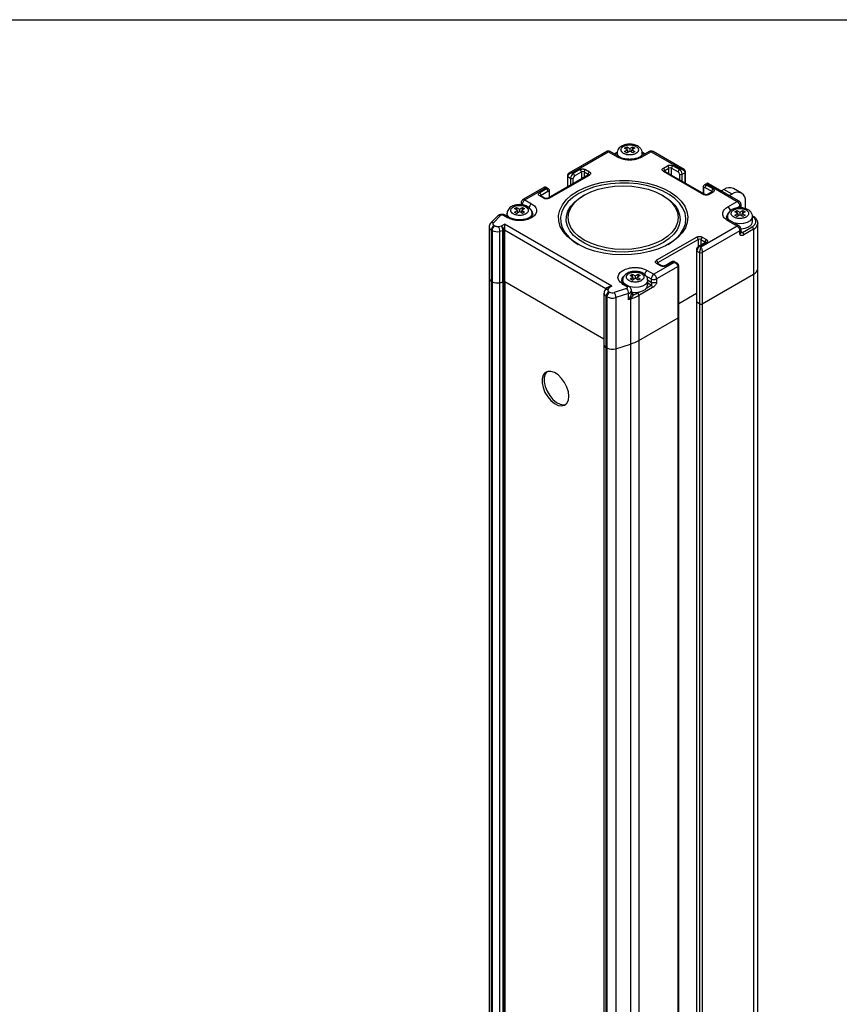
# Model space of a CAD drawing. Header units: millimetres. Extents: x 0 to 1118, y 0 to 864.
# Tile 10 of 11: x 830 to 974, y 691 to 864. Entities that reach past the tile are written whole.
import ezdxf

# ---------------------------------------------------------------- set-up
doc = ezdxf.new("R2010")
doc.units = ezdxf.units.MM

msp = doc.modelspace()

# ---------------------------------------------------------------- linework, layer by layer
at = {"color": 7, "linetype": 'Continuous'}
msp.add_line((0, 863.6), (1117.6, 863.6), dxfattribs=at)
for p, q in [((936.2, 841.06), (936.57, 841.28)), ((936.57, 841.28), (937.09, 840.98)), ((936.57, 841.28), (936.57, 840.84)), ((937.09, 840.98), (937.61, 841.28)), ((937.61, 841.28), (937.99, 841.06)), ((937.61, 840.84), (937.61, 841.28)), ((932.99, 840.47), (926.39, 836.66)), ((926.96, 836.76), (933.32, 840.44)), ((934.97, 839.48), (933.32, 840.44)), ((935.3, 839.52), (933.65, 840.47)), ((934.93, 840.39), (934.36, 840.06)), ((934.91, 840.27), (934.46, 840)), ((934.89, 840.22), (934.89, 839.75)), ((936.72, 840.76), (936.2, 841.06)), ((936.2, 840.46), (936.72, 840.76)), ((936.57, 840.24), (936.2, 840.46)), ((936.57, 840.24), (937.09, 840.54)), ((936.72, 840.76), (936.72, 840.33)), ((937.09, 840.98), (937.09, 840.54)), ((937.61, 840.24), (937.09, 840.54)), ((937.99, 841.06), (937.47, 840.76)), ((937.47, 840.76), (937.99, 840.46)), ((937.47, 840.33), (937.47, 840.76)), ((937.99, 840.46), (937.61, 840.24)), ((938.18, 840.14), (938.15, 840.12)), ((940.53, 840.47), (938.88, 839.52)), ((940.86, 840.44), (939.21, 839.48)), ((939.82, 840.06), (939.27, 840.38)), ((939.73, 840), (939.28, 840.26)), ((939.29, 839.75), (939.29, 840.22)), ((940.86, 840.44), (946.05, 837.44)), ((946.62, 837.34), (941.2, 840.47)), ((942.99, 837.58), (943.69, 837.99)), ((945.81, 837.31), (944.64, 837.99)), ((929.86, 836.37), (922.78, 832.29)), ((922.95, 832.27), (930.02, 836.35)), ((926.15, 836.22), (926.15, 834.23)), ((926.25, 836.08), (926.72, 835.81)), ((926.25, 834.29), (926.25, 836.08)), ((927.19, 836.63), (926.96, 836.76)), ((928.37, 837.31), (927.19, 836.63)), ((927.43, 836.22), (928.61, 836.9)), ((928.61, 836.9), (928.61, 835.65)), ((929.08, 836.9), (929.79, 836.49)), ((929.08, 836.9), (929.08, 835.92)), ((929.31, 837.31), (930.02, 836.9)), ((929.79, 836.33), (929.79, 836.49)), ((942.99, 837.03), (950.06, 832.95)), ((950.22, 832.97), (943.15, 837.05)), ((943.22, 837.17), (943.93, 837.58)), ((943.22, 837.17), (943.22, 837.01)), ((943.93, 836.6), (943.93, 837.58)), ((944.4, 837.58), (945.58, 836.9)), ((944.4, 836.33), (944.4, 837.58)), ((946.05, 837.44), (945.81, 837.31)), ((945.81, 836.49), (945.81, 835.51)), ((946.29, 836.49), (946.76, 836.76)), ((946.29, 835.24), (946.29, 836.49)), ((946.76, 836.76), (946.76, 834.97)), ((946.85, 834.91), (946.85, 836.9)), ((926.72, 835.81), (926.72, 834.56)), ((927.19, 834.83), (927.19, 835.81)), ((950.67, 834.89), (950.19, 834.62)), ((950.53, 834.58), (950.76, 834.72)), ((951.71, 833.9), (950.53, 834.58)), ((950.76, 834.72), (955.95, 831.73)), ((956.28, 831.76), (950.86, 834.89)), ((922.15, 834.21), (918.37, 832.03)), ((918.71, 832), (922.24, 834.04)), ((922.48, 833.9), (921.3, 833.22)), ((922.01, 832.27), (921.3, 832.68)), ((922.17, 832.29), (921.47, 832.7)), ((921.54, 832.82), (922.71, 833.5)), ((921.54, 832.66), (921.54, 832.82)), ((922.24, 834.04), (922.48, 833.9)), ((922.81, 833.94), (922.34, 834.21)), ((922.95, 833.36), (922.95, 832.38)), ((923.05, 832.44), (923.05, 833.5)), ((929.1, 832.83), (928.87, 832.69)), ((943.01, 832.69), (942.77, 832.83)), ((949.96, 834.18), (949.96, 833.12)), ((950.06, 833.06), (950.06, 834.04)), ((950.29, 834.18), (951.47, 833.5)), ((951.54, 833.38), (950.83, 832.97)), ((951.71, 833.36), (951, 832.95)), ((951.47, 833.5), (951.47, 833.34)), ((953.62, 833.83), (953.16, 833.56)), ((955.03, 833.01), (953.62, 833.83)), ((955.03, 833.01), (954.57, 832.75)), ((956.7, 833.18), (955.28, 833.99)), ((918.04, 831.45), (918.04, 831.13)), ((918.71, 832), (919.89, 831.32)), ((954.3, 830.77), (955.95, 831.73)), ((955.78, 830.54), (956.42, 830.91)), ((956.42, 830.91), (956.42, 830.61)), ((956.62, 830.64), (956.62, 831.18)), ((957.39, 830.46), (957.39, 831.65)), ((913.92, 829.16), (912.7, 827.88)), ((913.18, 827.97), (914.4, 829.24)), ((915.64, 828.87), (914.93, 829.28)), ((915.98, 828.9), (915.26, 829.31)), ((915.56, 829.21), (915.51, 829.17)), ((915.56, 829.6), (915.56, 829.14)), ((916.87, 830.45), (917.25, 830.67)), ((917.39, 830.15), (916.87, 830.45)), ((916.87, 829.85), (917.39, 830.15)), ((917.25, 829.63), (916.87, 829.85)), ((917.25, 830.67), (917.76, 830.37)), ((917.25, 830.67), (917.25, 830.23)), ((917.25, 829.63), (917.76, 829.93)), ((917.39, 830.15), (917.39, 829.71)), ((917.76, 830.37), (918.28, 830.67)), ((917.76, 830.37), (917.76, 829.93)), ((918.28, 829.63), (917.76, 829.93)), ((918.66, 830.45), (918.14, 830.15)), ((918.14, 830.15), (918.66, 829.85)), ((918.14, 829.71), (918.14, 830.15)), ((918.28, 830.67), (918.66, 830.45)), ((918.28, 830.23), (918.28, 830.67)), ((918.66, 829.85), (918.28, 829.63)), ((918.85, 829.52), (918.82, 829.51)), ((919.96, 829.25), (919.96, 829.6)), ((919.96, 829.45), (920.04, 829.3)), ((955.52, 829.9), (955.9, 830.12)), ((956.04, 829.6), (955.52, 829.9)), ((955.52, 829.3), (956.04, 829.6)), ((955.9, 829.09), (955.52, 829.3)), ((955.9, 830.12), (956.42, 829.82)), ((955.9, 830.12), (955.9, 829.69)), ((955.9, 829.09), (956.42, 829.39)), ((956.04, 829.6), (956.04, 829.17)), ((956.42, 829.82), (956.94, 830.12)), ((956.42, 829.82), (956.42, 829.39)), ((956.94, 829.09), (956.42, 829.39)), ((956.62, 830.65), (956.62, 830.64)), ((957.32, 829.9), (956.8, 829.6)), ((956.8, 829.6), (957.32, 829.3)), ((956.8, 829.17), (956.8, 829.6)), ((956.94, 830.12), (957.32, 829.9)), ((956.94, 829.69), (956.94, 830.12)), ((957.32, 829.3), (956.94, 829.09)), ((958.71, 829.16), (958.6, 829.22)), ((913.29, 827.51), (913.41, 827.44)), ((914.09, 827.34), (914.58, 827.44)), ((914.58, 827.44), (915.1, 827.74)), ((933.96, 816.85), (915.1, 827.74)), ((915.1, 827.74), (915.1, 826.65)), ((955.95, 827.37), (949.58, 823.7)), ((954.14, 828.75), (954.22, 828.91)), ((954.22, 829.06), (954.22, 828.7)), ((955.95, 827.37), (954.3, 828.33)), ((956.28, 827.41), (954.63, 828.36)), ((957.5, 828.98), (957.47, 828.96)), ((958.62, 828.19), (958.62, 829.06)), ((959.56, 820.02), (959.56, 827.92)), ((959.56, 827.92), (959.56, 827.87)), ((912.43, 827.23), (912.43, 818.25)), ((912.82, 826.69), (912.94, 826.62)), ((912.82, 817.71), (912.82, 826.69)), ((912.94, 826.62), (912.94, 817.64)), ((914.86, 826.54), (914.3, 826.43)), ((914.3, 817.45), (914.3, 826.43)), ((914.86, 817.56), (914.86, 826.54)), ((914.99, 826.59), (915.1, 826.65)), ((914.99, 826.59), (914.99, 817.61)), ((915.1, 826.65), (915.1, 817.67)), ((932.88, 816.39), (915.1, 826.65)), ((956.42, 826.56), (949.82, 822.75)), ((956.42, 826.01), (956.42, 826.56)), ((956.62, 826.28), (956.62, 826.83)), ((956.62, 826.44), (956.89, 826.28)), ((956.63, 826.32), (956.62, 826.33)), ((956.89, 826.28), (958.54, 827.24)), ((958.78, 826.83), (957.13, 825.88)), ((958.78, 826.83), (958.78, 818.94)), ((948.88, 825.47), (941.81, 821.39)), ((942.04, 820.98), (949.11, 825.06)), ((949.11, 825.06), (949.11, 823.8)), ((950.36, 824.53), (949.18, 823.85)), ((949.35, 823.84), (950.53, 824.52)), ((949.58, 825.06), (950.29, 824.65)), ((949.58, 825.06), (949.58, 824.08)), ((949.82, 825.47), (950.53, 825.06)), ((950.29, 824.49), (950.29, 824.65)), ((948.78, 823.15), (948.78, 814.17)), ((948.88, 823.02), (949.35, 822.75)), ((948.88, 814.04), (948.88, 823.02)), ((949.58, 823.7), (949.35, 823.84)), ((949.35, 822.75), (949.35, 813.76)), ((949.82, 822.75), (949.82, 813.76)), ((944.87, 820.98), (941.34, 818.94)), ((942.51, 820.43), (941.81, 820.84)), ((942.68, 820.45), (941.97, 820.86)), ((942.04, 820.82), (942.04, 820.98)), ((944.47, 821.13), (943.29, 820.45)), ((943.46, 820.43), (944.64, 821.11)), ((944.64, 821.11), (944.87, 820.98)), ((945.44, 820.87), (944.97, 821.15)), ((937.14, 818.75), (937.52, 818.96)), ((937.66, 818.45), (937.14, 818.75)), ((937.52, 818.96), (938.04, 818.66)), ((937.52, 818.96), (937.52, 818.53)), ((938.04, 818.66), (938.55, 818.96)), ((938.93, 818.75), (938.41, 818.45)), ((938.55, 818.96), (938.93, 818.75)), ((938.55, 818.53), (938.55, 818.96)), ((939.69, 818.8), (940.86, 818.12)), ((940.16, 819.62), (941.34, 818.94)), ((945.58, 820.3), (941.81, 818.12)), ((945.58, 811.32), (945.58, 820.3)), ((945.68, 811.45), (945.68, 820.43)), ((949.82, 813.76), (958.78, 818.94)), ((958.78, 818.93), (958.78, 274.85)), ((959.56, 275.94), (959.56, 820)), ((912.43, 818.25), (912.43, 274.16)), ((912.82, 817.71), (912.94, 817.64)), ((912.94, 817.64), (912.82, 817.71)), ((912.82, 273.62), (912.82, 817.71)), ((912.94, 817.64), (912.94, 273.55)), ((914.3, 817.45), (914.86, 817.56)), ((914.86, 817.56), (914.3, 817.45)), ((914.3, 273.36), (914.3, 817.45)), ((914.86, 817.56), (914.86, 273.47)), ((914.99, 817.61), (915.1, 817.67)), ((914.99, 817.61), (915.1, 817.67)), ((914.99, 817.61), (914.99, 273.52)), ((915.1, 817.67), (932.57, 807.59)), ((915.2, 817.62), (915.2, 273.53)), ((932.57, 807.58), (915.2, 817.62)), ((915.2, 817.62), (915.2, 817.62)), ((935.84, 817.9), (935.84, 817.54)), ((936.63, 816.76), (935.91, 817.17)), ((936.96, 816.79), (936.25, 817.2)), ((937.14, 818.15), (937.66, 818.45)), ((937.52, 817.93), (937.14, 818.15)), ((937.52, 817.93), (938.04, 818.23)), ((937.66, 818.45), (937.66, 818.01)), ((938.04, 818.66), (938.04, 818.23)), ((938.55, 817.93), (938.04, 818.23)), ((938.41, 818.45), (938.93, 818.15)), ((938.41, 818.01), (938.41, 818.45)), ((938.93, 818.15), (938.55, 817.93)), ((939.12, 817.82), (939.09, 817.8)), ((940.1, 816.59), (940.86, 817.03)), ((940.22, 817.95), (940.86, 817.58)), ((940.24, 817.03), (940.24, 817.9)), ((940.86, 817.03), (940.24, 817.39)), ((940.86, 818.12), (940.86, 817.58)), ((941.81, 818.12), (941.81, 817.58)), ((932.57, 815.61), (932.57, 806.62)), ((932.88, 816.38), (932.69, 816.06)), ((933.29, 816.7), (933.04, 816.55)), ((933.43, 816.55), (933.27, 816.27)), ((933.96, 816.85), (933.43, 816.55)), ((933.43, 815.88), (933.55, 815.81)), ((936.55, 816.45), (934.35, 815.75)), ((936.88, 815.57), (934.67, 814.86)), ((936.88, 814.48), (936.88, 815.57)), ((937.39, 815.53), (937.39, 816.08)), ((937.72, 815.28), (938.46, 815.64)), ((938.46, 815.64), (938.8, 815.84)), ((941.1, 816.62), (938.7, 815.24)), ((945.68, 813.82), (948.78, 815.61)), ((932.96, 815.06), (933.08, 814.99)), ((932.96, 806.08), (932.96, 815.06)), ((933.08, 814.99), (933.08, 806.01)), ((934.67, 814.86), (934.67, 805.88)), ((936.88, 814.48), (937.11, 814.81)), ((937.21, 814.72), (936.88, 814.48)), ((937.22, 814.59), (936.88, 814.48)), ((937.22, 814.59), (937.22, 806.7)), ((938.7, 815.24), (938.7, 807.34)), ((948.78, 814.17), (948.78, 270.08)), ((949.35, 813.76), (948.88, 814.04)), ((949.35, 813.76), (948.88, 814.04)), ((948.88, 269.95), (948.88, 814.04)), ((949.35, 813.76), (949.35, 269.68)), ((949.82, 813.76), (949.82, 269.68)), ((938.7, 807.34), (945.58, 811.32)), ((945.58, 267.23), (945.58, 811.32)), ((945.68, 267.36), (945.68, 811.44)), ((932.57, 806.63), (932.57, 262.54)), ((934.67, 805.88), (937.22, 806.7)), ((937.22, 806.7), (937.22, 262.61)), ((938.7, 807.34), (938.7, 263.25)), ((932.96, 806.08), (933.08, 806.01)), ((933.08, 806.01), (932.96, 806.08)), ((932.96, 261.99), (932.96, 806.08)), ((933.08, 806.01), (933.08, 261.92)), ((934.67, 805.88), (934.67, 261.79))]:
    msp.add_line(p, q)
at = {"flags": 128}
for points in [[(935.18, 839.59), (934.94, 839.96), (934.89, 840.23)], [(939.29, 840.22), (939.2, 839.86), (939, 839.59)], [(927.92, 833.51), (929.18, 834.13), (930.57, 834.65), (932.08, 835.04), (933.68, 835.29), (935.32, 835.42), (936.97, 835.4), (938.6, 835.24), (940.18, 834.95), (941.66, 834.53), (943.03, 833.99), (944.24, 833.34), (945.27, 832.59), (946.11, 831.77), (946.73, 830.88), (947.12, 829.95), (947.27, 829), (947.18, 828.05), (946.85, 827.11), (946.29, 826.21), (945.5, 825.37), (944.52, 824.61), (943.35, 823.93), (942.02, 823.36), (940.56, 822.91), (939, 822.58), (937.38, 822.39), (935.73, 822.34), (934.08, 822.43), (932.48, 822.65), (930.94, 823.01), (929.51, 823.49), (928.22, 824.09), (927.1, 824.79), (926.16, 825.58), (925.43, 826.43), (924.92, 827.34), (924.65, 828.29), (924.62, 829.24), (924.83, 830.19), (925.28, 831.11), (925.95, 831.98), (926.84, 832.79), (927.92, 833.51)], [(942.77, 824.94), (941.62, 824.37), (940.33, 823.91), (938.92, 823.58), (937.45, 823.37), (935.94, 823.3), (934.43, 823.37), (932.95, 823.58), (931.55, 823.91), (930.26, 824.37), (929.1, 824.94), (928.12, 825.6), (927.32, 826.35), (926.74, 827.16), (926.39, 828.01), (926.27, 828.88), (926.39, 829.76), (926.74, 830.61), (927.32, 831.42), (928.12, 832.16), (929.1, 832.83), (930.26, 833.4), (931.55, 833.86), (932.95, 834.19), (934.43, 834.4), (935.94, 834.46), (937.45, 834.4), (938.92, 834.19), (940.33, 833.86), (941.62, 833.4), (942.77, 832.83), (943.76, 832.16), (944.55, 831.42), (945.13, 830.61), (945.49, 829.76), (945.6, 828.88), (945.49, 828.01), (945.13, 827.16), (944.55, 826.35), (943.76, 825.6), (942.77, 824.94)], [(943.83, 824.19), (944.26, 824.46), (945.22, 825.2), (945.98, 826.02), (946.53, 826.89), (946.85, 827.8), (946.94, 828.73), (946.79, 829.65), (946.41, 830.55), (945.81, 831.41), (945, 832.21), (943.99, 832.93), (942.82, 833.57), (941.5, 834.09), (940.05, 834.5), (938.53, 834.78), (936.94, 834.93), (935.34, 834.95), (933.74, 834.83), (932.2, 834.58), (930.73, 834.2), (929.38, 833.71), (928.16, 833.1)], [(950.59, 834.85), (950.6, 834.85), (950.68, 834.83), (950.76, 834.72), (950.76, 834.72), (950.76, 834.72)], [(928.16, 833.1), (927.11, 832.4), (926.25, 831.62), (925.59, 830.77), (925.16, 829.88), (924.95, 828.96), (924.98, 828.03), (925.25, 827.12), (925.74, 826.23), (926.45, 825.4), (927.36, 824.64), (928.04, 824.19)], [(943.01, 824.53), (941.85, 823.95), (940.55, 823.49), (939.14, 823.14), (937.65, 822.92), (936.13, 822.84), (934.6, 822.89), (933.1, 823.07), (931.67, 823.39), (930.34, 823.83), (929.14, 824.38), (928.1, 825.02), (927.25, 825.76), (926.59, 826.56), (926.16, 827.4), (925.95, 828.28), (925.98, 829.16), (926.25, 830.03), (926.74, 830.87), (927.44, 831.66), (928.35, 832.37), (928.87, 832.69)], [(943.01, 832.69), (943.27, 832.53), (944.23, 831.84), (944.98, 831.07), (945.53, 830.25), (945.85, 829.38), (945.94, 828.5), (945.79, 827.62), (945.41, 826.76), (944.81, 825.95), (944.01, 825.2), (943.01, 824.53)], [(915.86, 828.97), (915.61, 829.34), (915.56, 829.61)], [(919.96, 829.6), (919.87, 829.24), (919.58, 828.88)], [(913.18, 827.97), (913.14, 827.91), (913.11, 827.85), (913.1, 827.79), (913.1, 827.73), (913.13, 827.66), (913.17, 827.61), (913.22, 827.55), (913.29, 827.51)], [(958.62, 829.06), (958.53, 828.7), (958.21, 828.32), (957.7, 828.03), (957.05, 827.84), (956.33, 827.79), (955.62, 827.88), (955.33, 827.96)], [(935.7, 817.85), (935.78, 818.2), (935.97, 818.48)], [(935.76, 817.6), (935.78, 817.65), (935.84, 817.75)], [(940.24, 817.9), (940.14, 817.54), (939.83, 817.16), (939.31, 816.87), (938.66, 816.69), (937.94, 816.63), (937.24, 816.72), (936.94, 816.8)], [(926.42, 797.53), (926.33, 798.31), (926.07, 799.14), (925.67, 799.95), (925.14, 800.68), (924.54, 801.28), (923.9, 801.7), (923.27, 801.91), (922.7, 801.9), (922.23, 801.66), (921.9, 801.22), (921.72, 800.61), (921.72, 799.87), (921.9, 799.05), (922.23, 798.23), (922.7, 797.45), (923.27, 796.78), (923.9, 796.27), (924.54, 795.95), (925.14, 795.85), (925.67, 795.97), (926.07, 796.31), (926.33, 796.85), (926.42, 797.53)], [(922.58, 801.86), (922.26, 801.43), (922.08, 800.82), (922.08, 800.07), (922.26, 799.26), (922.59, 798.44), (923.06, 797.66), (923.63, 796.99), (924.26, 796.47), (924.9, 796.16), (925.5, 796.05), (925.89, 796.12)]]:
    msp.add_lwpolyline(points, dxfattribs=at)
for centre, radius, start, end in [((933.13, 840.16), 0.335, 54.3824, 114.3071), ((933.52, 840.16), 0.335, 65.6929, 125.6176), ((935.16, 839.23), 0.318, 62.8011, 127.3768), ((939.02, 839.23), 0.319, 52.6941, 116.4816), ((940.86, 839.89), 0.667, 60.0013, 120), ((940.67, 840.16), 0.335, 54.3818, 114.314), ((941.06, 840.16), 0.335, 65.6929, 125.6176), ((943.42, 837.55), 0.512, 2.6055, 57.3945), ((944.91, 837.55), 0.512, 122.6055, 177.3945), ((926.31, 836.23), 0.16, 184.0212, 247.2645), ((927.75, 835.76), 1.02, 122.6055, 177.3945), ((926.92, 836.19), 0.512, 2.6055, 57.3945), ((927.71, 835.79), 0.512, 122.6055, 177.3945), ((928.1, 836.87), 0.512, 2.6055, 57.3945), ((928.84, 836.44), 0.512, 62.6097, 117.3903), ((929.59, 836.87), 0.512, 122.6055, 177.3945), ((930.3, 836.47), 0.512, 122.6055, 177.3945), ((929.71, 836.33), 0.181, 18.3016, 64.445), ((929.92, 836.22), 0.168, 54.3824, 114.3071), ((942.71, 837.15), 0.512, 2.6055, 57.3945), ((943.08, 836.9), 0.168, 65.6929, 125.6176), ((943.3, 837.01), 0.181, 115.558, 161.6687), ((944.16, 837.12), 0.512, 62.6097, 117.3903), ((946.09, 836.87), 0.512, 122.6055, 177.3945), ((945.3, 836.47), 0.512, 2.6055, 57.3945), ((945.26, 836.44), 1.02, 2.6055, 57.3945), ((946.05, 836.94), 0.512, 242.6097, 297.3903), ((946.69, 836.91), 0.16, 292.7355, 355.9789), ((926.96, 836.26), 0.512, 242.6097, 297.3903), ((950.33, 834.32), 0.328, 53.6675, 115.3937), ((950.8, 834.15), 0.512, 122.6055, 177.3945), ((921.02, 832.79), 0.512, 2.6055, 57.3945), ((921.4, 832.54), 0.168, 65.6929, 125.6176), ((921.61, 832.65), 0.181, 115.558, 161.6687), ((922.67, 833.63), 0.336, 66.0971, 125.5823), ((922.2, 833.47), 0.512, 2.6055, 57.3945), ((922.81, 833.38), 0.146, 350.786, 129.2033), ((922.88, 833.51), 0.168, 294.3752, 354.2995), ((950.12, 834.19), 0.16, 184.0337, 247.2632), ((950.2, 834.06), 0.146, 50.7967, 189.214), ((950.15, 832.82), 0.16, 63.9131, 127.2665), ((950.9, 832.82), 0.16, 52.7368, 116.054), ((951.98, 833.47), 0.512, 122.6055, 177.3945), ((951.39, 833.33), 0.181, 18.3016, 64.445), ((951.61, 833.22), 0.168, 54.3824, 114.3071), ((954.59, 832.46), 1.68, 65.6929, 125.6176), ((955.95, 831.88), 1.46, 350.786, 129.2033), ((918.36, 831.48), 0.32, 184.0569, 247.2609), ((919.2, 831.15), 0.962, 148.8563, 178.0435), ((918.51, 831.73), 0.328, 53.695, 115.092), ((919.22, 831.18), 0.962, 121.9547, 151.1444), ((920.44, 830.46), 1.02, 122.6055, 177.3945), ((922.11, 832.14), 0.164, 64.9428, 126.3018), ((922.85, 832.14), 0.164, 53.7011, 115.0255), ((956.14, 831.45), 0.335, 65.6929, 125.6176), ((955.4, 830.86), 1.02, 2.6055, 57.3945), ((955.95, 831.18), 0.667, 0, 60.0027), ((956.28, 831.22), 0.335, 294.3747, 354.3052), ((914.23, 828.82), 0.456, 67.3755, 132.0187), ((915.13, 829.01), 0.335, 65.6929, 125.6176), ((918.99, 829.48), 1.11, 3.6286, 67.5413), ((955.05, 828.97), 0.959, 135.3033, 177.5351), ((953.73, 829.9), 1.05, 10.4947, 57.0259), ((913.01, 827.54), 0.464, 68.0048, 131.5049), ((913.84, 826.64), 1.02, 122.6055, 177.3945), ((913.96, 826.57), 1.02, 122.6055, 177.3945), ((915.84, 828.62), 0.318, 62.8011, 127.3768), ((955.19, 829.12), 0.974, 183.0485, 230.0749), ((954.49, 828.05), 0.335, 65.6929, 125.6176), ((956.14, 827.1), 0.335, 65.686, 125.6182), ((955.4, 826.51), 1.02, 2.6055, 57.3945), ((955.95, 826.83), 0.667, 0.0032, 60), ((957.56, 828.27), 1.06, 292.8486, 355.8313), ((958.21, 828.07), 1.36, 294.6049, 351.7067), ((913.09, 827.29), 0.661, 185.1195, 246.0959), ((913.88, 828.46), 2.06, 242.7528, 281.7264), ((912.2, 826.43), 2.1, 0.2196, 25.8821), ((914.79, 826.96), 0.421, 280.1897, 299.0814), ((956.29, 826.86), 0.329, 293.6963, 354.9867), ((956.28, 826.32), 0.335, 294.3747, 354.3052), ((956.48, 830.12), 3.2, 272.2641, 297.8165), ((956.62, 825.85), 0.512, 2.6055, 57.3945), ((958.27, 826.81), 0.512, 2.6055, 57.3945), ((948.6, 825.04), 0.512, 2.6055, 57.3945), ((949.35, 824.6), 0.512, 62.6097, 117.3903), ((950.1, 825.04), 0.512, 122.6055, 177.3945), ((950.8, 824.63), 0.512, 122.6055, 177.3945), ((950.21, 824.49), 0.181, 18.3016, 64.445), ((950.43, 824.38), 0.168, 54.3824, 114.3071), ((948.94, 823.17), 0.16, 184.0317, 247.2634), ((949.9, 822.97), 1.02, 122.6055, 177.3945), ((949.25, 823.7), 0.168, 54.3831, 114.2992), ((949.58, 823.2), 0.512, 242.6097, 297.3903), ((941.53, 820.95), 0.512, 2.6055, 57.3945), ((941.9, 820.71), 0.168, 65.6929, 125.6176), ((942.12, 820.81), 0.181, 115.558, 161.6687), ((942.61, 820.3), 0.164, 64.9428, 126.3018), ((943.36, 820.3), 0.164, 53.7011, 115.0255), ((944.54, 820.98), 0.168, 54.3824, 114.3071), ((944.83, 820.84), 0.335, 65.6929, 125.6176), ((940.71, 818.75), 1.02, 122.6055, 177.3945), ((941.89, 818.07), 1.02, 122.6055, 177.3945), ((940.78, 818.07), 1.02, 2.6055, 57.3945), ((945.51, 820.45), 0.168, 294.3759, 354.2912), ((958.22, 820.16), 1.34, 294.3747, 354.3052), ((958.22, 820.16), 1.34, 294.3747, 354.3052), ((913.07, 818.3), 0.644, 182.4724, 246.8189), ((913.1, 818.32), 0.678, 186.0485, 245.2717), ((913.88, 819.47), 2.06, 242.7528, 281.7264), ((913.88, 819.47), 2.06, 242.7528, 281.7264), ((914.79, 817.97), 0.421, 280.1897, 299.0814), ((914.79, 817.97), 0.421, 280.1897, 299.0814), ((936.81, 817.96), 0.974, 183.0482, 230.0721), ((936.11, 816.9), 0.335, 65.6929, 125.6176), ((939.18, 817.11), 1.06, 292.8486, 355.8313), ((941.32, 818.97), 0.962, 241.9598, 271.1441), ((941.34, 818.49), 1.02, 242.6097, 297.3903), ((940.59, 816.6), 0.512, 2.6055, 57.3945), ((941.35, 818.97), 0.962, 268.8559, 298.0402), ((933.24, 815.67), 0.669, 185.9206, 245.733), ((933.13, 815.76), 0.53, 74.6061, 145.5956), ((933.98, 815.02), 1.02, 122.6055, 177.3945), ((934.11, 814.95), 1.02, 122.6055, 177.3945), ((934.03, 816.74), 1.04, 242.9356, 287.8196), ((933.25, 814.84), 1.42, 0.8736, 39.4915), ((935.46, 815.55), 1.42, 0.8736, 39.4915), ((936.82, 816.5), 0.32, 64.0234, 127.2554), ((936.77, 816.19), 0.626, 279.3847, 349.7896), ((938.03, 819.2), 3.44, 259.0048, 297.0314), ((937.69, 815.58), 0.305, 189.0252, 276.0583), ((938.18, 815.21), 0.512, 2.6055, 57.3945), ((934.03, 816.85), 2.09, 242.9356, 287.8196), ((937.75, 815.36), 0.84, 220.8452, 229.764), ((936.59, 814.59), 0.626, 0.5967, 12.2858), ((934.94, 821.84), 7.6, 287.4499, 299.6115), ((948.94, 814.18), 0.157, 179.5363, 247.6969), ((948.95, 814.19), 0.168, 185.6948, 245.6253), ((949.58, 814.22), 0.512, 242.6097, 297.3903), ((949.59, 814.22), 0.516, 242.7015, 284.488), ((945.51, 811.47), 0.168, 294.3747, 354.3052), ((945.51, 811.47), 0.162, 298.5249, 354.7687), ((933.23, 806.68), 0.657, 182.4063, 246.0311), ((933.24, 806.69), 0.668, 185.5554, 245.7647), ((934.94, 813.95), 7.6, 287.4499, 299.6115), ((934.94, 813.95), 7.6, 287.4499, 299.6115), ((934.03, 807.87), 2.09, 242.9356, 287.8196), ((934.03, 807.87), 2.09, 242.9356, 287.8196)]:
    msp.add_arc(centre, radius, start, end)
msp.add_ellipse((933.96, 816.31), major_axis=(0.943, 0), ratio=0.577382, start_param=1.570796, end_param=2.356113)
for points, knots in [([(937.09, 841.77), (936.86, 841.76), (936.53, 841.74), (936.09, 841.61), (935.75, 841.47), (935.4, 841.25), (935.11, 840.95), (934.92, 840.6), (934.91, 840.34), (934.91, 840.23)], [0, 0, 0, 0, 0.217147, 0.301147, 0.439098, 0.578992, 0.727858, 0.882036, 1, 1, 1, 1]), ([(938.15, 840.12), (937.99, 840.05), (937.76, 839.95), (937.37, 839.89), (937.06, 839.87), (936.74, 839.89), (936.37, 839.97), (935.96, 840.13), (935.69, 840.38), (935.57, 840.6), (935.55, 840.78), (935.59, 840.96), (935.71, 841.18), (936, 841.41), (936.41, 841.57), (936.8, 841.64), (937.11, 841.65), (937.42, 841.63), (937.8, 841.56), (938.21, 841.4), (938.49, 841.16), (938.61, 840.94), (938.64, 840.76), (938.6, 840.58), (938.49, 840.36), (938.3, 840.22), (938.18, 840.14)], [0, 0, 0, 0, 0.059885, 0.092424, 0.125, 0.157539, 0.190115, 0.25, 0.309885, 0.342424, 0.375, 0.407539, 0.440115, 0.5, 0.559885, 0.592424, 0.625, 0.657539, 0.690115, 0.75, 0.809885, 0.842424, 0.875, 0.907539, 0.940115, 1, 1, 1, 1]), ([(939.28, 840.21), (939.28, 840.25), (939.31, 840.47), (939.15, 840.83), (938.84, 841.21), (938.48, 841.45), (938.1, 841.61), (937.66, 841.74), (937.31, 841.76), (937.09, 841.77)], [0, 0, 0, 0, 0.0412613, 0.2307004, 0.4030959, 0.5610584, 0.6820504, 0.8023279, 1, 1, 1, 1]), ([(933.32, 840.56), (933.24, 840.55), (933.12, 840.54), (933.02, 840.48), (932.99, 840.47)], [0, 0, 0, 0, 0.732338, 1, 1, 1, 1]), ([(933.65, 840.46), (933.62, 840.48), (933.52, 840.54), (933.41, 840.55), (933.32, 840.56)], [0, 0, 0, 0, 0.283423, 1, 1, 1, 1]), ([(939.21, 839.48), (938.92, 839.35), (938.46, 839.13), (937.71, 839), (937.09, 838.96), (936.48, 839), (935.72, 839.13), (935.27, 839.35), (934.97, 839.48)], [0, 0, 0, 0, 0.2394568, 0.3683607, 0.5, 0.6316393, 0.7605432, 1, 1, 1, 1]), ([(937.09, 839.1), (936.86, 839.11), (936.53, 839.12), (936.07, 839.21), (935.73, 839.32), (935.45, 839.43), (935.34, 839.5), (935.31, 839.52)], [0, 0, 0, 0, 0.347207, 0.486524, 0.711226, 0.934531, 1, 1, 1, 1]), ([(938.88, 839.52), (938.87, 839.51), (938.78, 839.44), (938.51, 839.33), (938.13, 839.22), (937.67, 839.12), (937.31, 839.11), (937.09, 839.1)], [0, 0, 0, 0, 0.01463, 0.275502, 0.476643, 0.677187, 1, 1, 1, 1]), ([(943.69, 837.99), (943.76, 838.02), (943.86, 838.06), (944.03, 838.09), (944.16, 838.1), (944.3, 838.09), (944.47, 838.06), (944.57, 838.02), (944.64, 837.99)], [0, 0, 0, 0, 0.239443, 0.3695502, 0.4999998, 0.6301073, 0.760557, 1, 1, 1, 1]), ([(926.46, 836.7), (926.43, 836.68), (926.35, 836.63), (926.25, 836.52), (926.17, 836.38), (926.16, 836.27), (926.15, 836.22)], [0, 0, 0, 0, 0.218999, 0.457133, 0.718374, 1, 1, 1, 1]), ([(926.25, 836.08), (926.25, 836.12), (926.26, 836.19), (926.3, 836.3), (926.36, 836.41), (926.49, 836.55), (926.69, 836.68), (926.87, 836.74), (926.96, 836.76), (926.96, 836.76)], [0, 0, 0, 0, 0.113503, 0.231267, 0.354222, 0.483183, 0.748241, 0.999988, 1, 1, 1, 1]), ([(926.46, 836.7), (926.53, 836.73), (926.68, 836.79), (926.86, 836.77), (926.96, 836.76)], [0, 0, 0, 0, 0.49213, 1, 1, 1, 1]), ([(928.37, 837.31), (928.44, 837.34), (928.54, 837.38), (928.71, 837.41), (928.84, 837.42), (928.98, 837.41), (929.15, 837.38), (929.25, 837.34), (929.31, 837.31)], [0, 0, 0, 0, 0.239443, 0.36955, 0.5, 0.630107, 0.760557, 1, 1, 1, 1]), ([(929.89, 836.4), (929.89, 836.4), (929.89, 836.4), (929.87, 836.38), (929.85, 836.37)], [0, 0, 0, 0, 0.489396, 1, 1, 1, 1]), ([(930.02, 836.9), (930.07, 836.86), (930.16, 836.8), (930.21, 836.7), (930.22, 836.63), (930.21, 836.55), (930.16, 836.45), (930.07, 836.39), (930.02, 836.35)], [0, 0, 0, 0, 0.239443, 0.3695502, 0.4999998, 0.6301073, 0.760557, 1, 1, 1, 1]), ([(942.99, 837.03), (942.93, 837.07), (942.85, 837.13), (942.8, 837.23), (942.79, 837.31), (942.8, 837.38), (942.85, 837.48), (942.93, 837.54), (942.99, 837.58)], [0, 0, 0, 0, 0.239443, 0.36955, 0.5, 0.630107, 0.760557, 1, 1, 1, 1]), ([(943.15, 837.05), (943.14, 837.06), (943.12, 837.07), (943.11, 837.08), (943.11, 837.08), (943.11, 837.08)], [0, 0, 0, 0, 0.438595, 0.899873, 1, 1, 1, 1]), ([(946.05, 837.44), (946.14, 837.45), (946.33, 837.47), (946.48, 837.41), (946.55, 837.38)], [0, 0, 0, 0, 0.507869, 1, 1, 1, 1]), ([(946.05, 837.44), (946.14, 837.42), (946.32, 837.37), (946.52, 837.22), (946.64, 837.09), (946.71, 836.98), (946.75, 836.87), (946.75, 836.8), (946.76, 836.76)], [0, 0, 0, 0, 0.251742, 0.516813, 0.645785, 0.768743, 0.886504, 1, 1, 1, 1]), ([(946.85, 836.9), (946.85, 836.95), (946.84, 837.06), (946.76, 837.2), (946.66, 837.31), (946.58, 837.36), (946.54, 837.38)], [0, 0, 0, 0, 0.281639, 0.542877, 0.781006, 1, 1, 1, 1]), ([(950.2, 834.61), (950.18, 834.6), (950.11, 834.57), (950.03, 834.47), (949.97, 834.32), (949.96, 834.22), (949.96, 834.18)], [0, 0, 0, 0, 0.098771, 0.428589, 0.741764, 1, 1, 1, 1]), ([(950.93, 834.85), (950.89, 834.87), (950.83, 834.89), (950.74, 834.9), (950.68, 834.88), (950.63, 834.87), (950.6, 834.85), (950.6, 834.85)], [0, 0, 0, 0, 0.3602611, 0.5545024, 0.7529602, 0.9514177, 1, 1, 1, 1]), ([(950.93, 834.85), (950.93, 834.85), (950.91, 834.87), (950.85, 834.85), (950.79, 834.76), (950.76, 834.72)], [0, 0, 0, 0, 0.025386, 0.505863, 1, 1, 1, 1]), ([(921.3, 832.68), (921.25, 832.72), (921.17, 832.78), (921.11, 832.87), (921.1, 832.95), (921.11, 833.03), (921.17, 833.13), (921.25, 833.19), (921.3, 833.22)], [0, 0, 0, 0, 0.239443, 0.36955, 0.5, 0.630107, 0.760557, 1, 1, 1, 1]), ([(921.47, 832.7), (921.46, 832.7), (921.43, 832.72), (921.43, 832.73), (921.43, 832.73), (921.43, 832.73)], [0, 0, 0, 0, 0.4377979, 0.8997314, 1, 1, 1, 1]), ([(922.41, 834.17), (922.4, 834.17), (922.38, 834.19), (922.33, 834.2), (922.26, 834.22), (922.17, 834.21), (922.11, 834.19), (922.07, 834.17)], [0, 0, 0, 0, 0.048579, 0.247037, 0.445495, 0.639737, 1, 1, 1, 1]), ([(922.24, 834.04), (922.24, 834.04), (922.21, 834.09), (922.15, 834.17), (922.1, 834.19), (922.07, 834.17), (922.07, 834.17)], [0, 0, 0, 0, 0.00002, 0.494152, 0.974616, 1, 1, 1, 1]), ([(922.24, 834.04), (922.27, 834.08), (922.33, 834.17), (922.39, 834.19), (922.41, 834.17), (922.41, 834.17)], [0, 0, 0, 0, 0.4746816, 0.9744981, 1, 1, 1, 1]), ([(923.05, 833.5), (923.04, 833.57), (923.03, 833.71), (922.93, 833.86), (922.84, 833.91), (922.81, 833.93)], [0, 0, 0, 0, 0.435865, 0.773164, 1, 1, 1, 1]), ([(951, 832.95), (950.93, 832.92), (950.83, 832.87), (950.66, 832.84), (950.53, 832.84), (950.39, 832.84), (950.22, 832.87), (950.12, 832.92), (950.06, 832.95)], [0, 0, 0, 0, 0.239443, 0.36955, 0.5, 0.630107, 0.760557, 1, 1, 1, 1]), ([(950.53, 832.9), (950.48, 832.9), (950.41, 832.91), (950.33, 832.92), (950.27, 832.94), (950.23, 832.96), (950.22, 832.97), (950.22, 832.97)], [0, 0, 0, 0, 0.385672, 0.535604, 0.767246, 0.99082, 1, 1, 1, 1]), ([(950.83, 832.97), (950.83, 832.97), (950.82, 832.96), (950.78, 832.94), (950.71, 832.92), (950.63, 832.9), (950.56, 832.9), (950.53, 832.9)], [0, 0, 0, 0, 0.005786, 0.267851, 0.474123, 0.70038, 1, 1, 1, 1]), ([(951.58, 833.4), (951.58, 833.4), (951.58, 833.4), (951.55, 833.38), (951.54, 833.38)], [0, 0, 0, 0, 0.489396, 1, 1, 1, 1]), ([(951.71, 833.9), (951.76, 833.87), (951.84, 833.81), (951.89, 833.71), (951.91, 833.63), (951.89, 833.55), (951.84, 833.46), (951.76, 833.4), (951.71, 833.36)], [0, 0, 0, 0, 0.239443, 0.36955, 0.5, 0.630107, 0.760557, 1, 1, 1, 1]), ([(917.76, 831.16), (917.53, 831.14), (917.2, 831.12), (916.76, 831), (916.42, 830.86), (916.07, 830.64), (915.79, 830.34), (915.59, 829.98), (915.59, 829.73), (915.58, 829.62)], [0, 0, 0, 0, 0.217147, 0.301147, 0.439098, 0.578992, 0.727858, 0.882036, 1, 1, 1, 1]), ([(919.89, 831.32), (920.12, 831.15), (920.49, 830.89), (920.72, 830.45), (920.79, 830.09), (920.72, 829.74), (920.49, 829.31), (919.94, 828.84), (919.13, 828.52), (918.38, 828.39), (917.76, 828.35), (917.15, 828.39), (916.39, 828.52), (915.94, 828.73), (915.64, 828.87)], [0, 0, 0, 0, 0.119728, 0.18418, 0.25, 0.31582, 0.380272, 0.5, 0.619728, 0.68418, 0.75, 0.81582, 0.880272, 1, 1, 1, 1]), ([(918.82, 829.51), (918.67, 829.44), (918.43, 829.33), (918.04, 829.27), (917.73, 829.26), (917.42, 829.28), (917.04, 829.36), (916.63, 829.52), (916.36, 829.76), (916.25, 829.98), (916.22, 830.16), (916.26, 830.34), (916.39, 830.56), (916.67, 830.8), (917.09, 830.96), (917.47, 831.02), (917.78, 831.04), (918.09, 831.02), (918.47, 830.95), (918.88, 830.79), (919.16, 830.55), (919.28, 830.33), (919.31, 830.15), (919.28, 829.97), (919.16, 829.74), (918.97, 829.61), (918.85, 829.52)], [0, 0, 0, 0, 0.0598846, 0.0924235, 0.125, 0.157539, 0.1901154, 0.25, 0.3098846, 0.3424235, 0.375, 0.407539, 0.4401154, 0.5, 0.5598846, 0.5924235, 0.625, 0.657539, 0.6901154, 0.75, 0.8098846, 0.8424235, 0.875, 0.907539, 0.9401154, 1, 1, 1, 1]), ([(919.95, 829.6), (919.95, 829.64), (919.98, 829.85), (919.82, 830.22), (919.52, 830.6), (919.15, 830.84), (918.78, 831), (918.33, 831.13), (917.98, 831.14), (917.76, 831.16)], [0, 0, 0, 0, 0.041261, 0.2307, 0.403096, 0.561058, 0.68205, 0.802328, 1, 1, 1, 1]), ([(918.13, 831.79), (918.09, 831.71), (918.05, 831.6), (918.04, 831.49), (918.04, 831.46)], [0, 0, 0, 0, 0.732695, 1, 1, 1, 1]), ([(918.38, 832.03), (918.35, 832.01), (918.25, 831.96), (918.18, 831.86), (918.13, 831.79)], [0, 0, 0, 0, 0.283454, 1, 1, 1, 1]), ([(922.95, 832.27), (922.89, 832.24), (922.78, 832.19), (922.62, 832.16), (922.48, 832.16), (922.34, 832.16), (922.17, 832.19), (922.07, 832.24), (922.01, 832.27)], [0, 0, 0, 0, 0.239443, 0.36955, 0.5, 0.630107, 0.760557, 1, 1, 1, 1]), ([(922.48, 832.22), (922.43, 832.22), (922.37, 832.23), (922.28, 832.24), (922.22, 832.26), (922.19, 832.28), (922.18, 832.29), (922.17, 832.29)], [0, 0, 0, 0, 0.385938, 0.535974, 0.767776, 0.991504, 1, 1, 1, 1]), ([(922.78, 832.29), (922.78, 832.29), (922.77, 832.28), (922.73, 832.26), (922.66, 832.24), (922.58, 832.22), (922.52, 832.22), (922.48, 832.22)], [0, 0, 0, 0, 0.00508, 0.267331, 0.473749, 0.700167, 1, 1, 1, 1]), ([(915.26, 829.31), (915.17, 829.36), (914.98, 829.45), (914.61, 829.47), (914.23, 829.4), (914.02, 829.24), (913.92, 829.16)], [0, 0, 0, 0, 0.20843, 0.45456, 0.73357, 1, 1, 1, 1]), ([(914.93, 829.28), (914.91, 829.29), (914.87, 829.31), (914.8, 829.33), (914.73, 829.34), (914.65, 829.34), (914.57, 829.33), (914.51, 829.31), (914.45, 829.28), (914.42, 829.25), (914.4, 829.24)], [0, 0, 0, 0, 0.12423, 0.24996, 0.373516, 0.499961, 0.623514, 0.749958, 0.874245, 1, 1, 1, 1]), ([(920.09, 829.55), (920.09, 829.49), (920.08, 829.39), (919.9, 829.14), (919.58, 828.9), (919.19, 828.72), (918.8, 828.6), (918.34, 828.51), (917.98, 828.49), (917.77, 828.48)], [0, 0, 0, 0, 0.179329, 0.335397, 0.499031, 0.63166, 0.733922, 0.83588, 1, 1, 1, 1]), ([(954.3, 828.33), (954.06, 828.5), (953.69, 828.76), (953.46, 829.2), (953.4, 829.55), (953.46, 829.9), (953.69, 830.34), (954.06, 830.6), (954.3, 830.77)], [0, 0, 0, 0, 0.239457, 0.368361, 0.5, 0.631639, 0.760543, 1, 1, 1, 1]), ([(956.42, 830.61), (956.18, 830.6), (955.86, 830.58), (955.41, 830.46), (955.07, 830.32), (954.73, 830.09), (954.44, 829.79), (954.25, 829.44), (954.24, 829.19), (954.24, 829.08)], [0, 0, 0, 0, 0.217147, 0.301147, 0.439098, 0.578992, 0.727858, 0.882036, 1, 1, 1, 1]), ([(957.47, 828.96), (957.32, 828.89), (957.08, 828.79), (956.69, 828.73), (956.38, 828.71), (956.07, 828.74), (955.69, 828.81), (955.29, 828.98), (955.02, 829.22), (954.9, 829.44), (954.88, 829.62), (954.91, 829.8), (955.04, 830.02), (955.33, 830.25), (955.74, 830.41), (956.12, 830.48), (956.44, 830.5), (956.75, 830.48), (957.13, 830.4), (957.54, 830.24), (957.81, 830), (957.93, 829.78), (957.96, 829.6), (957.93, 829.42), (957.81, 829.2), (957.63, 829.07), (957.5, 828.98)], [0, 0, 0, 0, 0.059885, 0.092424, 0.125, 0.157539, 0.190115, 0.25, 0.309885, 0.342424, 0.375, 0.407539, 0.440115, 0.5, 0.559885, 0.592424, 0.625, 0.657539, 0.690115, 0.75, 0.809885, 0.842424, 0.875, 0.907539, 0.940115, 1, 1, 1, 1]), ([(958.6, 829.06), (958.61, 829.1), (958.64, 829.31), (958.48, 829.68), (958.17, 830.05), (957.8, 830.3), (957.43, 830.46), (956.99, 830.58), (956.64, 830.6), (956.42, 830.61)], [0, 0, 0, 0, 0.041261, 0.2307, 0.403096, 0.561058, 0.68205, 0.802328, 1, 1, 1, 1]), ([(956.64, 830.55), (956.63, 830.57), (956.62, 830.6), (956.62, 830.63), (956.62, 830.64), (956.62, 830.65)], [0, 0, 0, 0, 0.603201, 0.825541, 1, 1, 1, 1]), ([(959.54, 827.86), (959.54, 827.93), (959.57, 828.15), (959.42, 828.5), (959.14, 828.88), (958.85, 829.06), (958.7, 829.15)], [0, 0, 0, 0, 0.130078, 0.429989, 0.719879, 1, 1, 1, 1]), ([(912.7, 827.88), (912.62, 827.78), (912.47, 827.59), (912.44, 827.35), (912.43, 827.24)], [0, 0, 0, 0, 0.532829, 1, 1, 1, 1]), ([(913.41, 827.44), (913.46, 827.41), (913.55, 827.37), (913.73, 827.33), (913.91, 827.32), (914.03, 827.34), (914.09, 827.34)], [0, 0, 0, 0, 0.249877, 0.49999, 0.749878, 1, 1, 1, 1]), ([(914.86, 826.54), (914.86, 826.62), (914.85, 826.73), (914.82, 826.9), (914.77, 827.06), (914.71, 827.21), (914.64, 827.35), (914.6, 827.41), (914.58, 827.44)], [0, 0, 0, 0, 0.241747, 0.368445, 0.498721, 0.708847, 0.844396, 1, 1, 1, 1]), ([(914.58, 827.44), (914.61, 827.41), (914.67, 827.36), (914.78, 827.23), (914.86, 827.09), (914.93, 826.94), (914.98, 826.77), (914.99, 826.66), (914.99, 826.59)], [0, 0, 0, 0, 0.155591, 0.291135, 0.501279, 0.631548, 0.758242, 1, 1, 1, 1]), ([(917.77, 828.48), (917.53, 828.5), (917.2, 828.51), (916.74, 828.6), (916.4, 828.7), (916.12, 828.81), (916.01, 828.89), (915.98, 828.9)], [0, 0, 0, 0, 0.347207, 0.486524, 0.711226, 0.934531, 1, 1, 1, 1]), ([(954.64, 828.36), (954.57, 828.4), (954.4, 828.5), (954.22, 828.67), (954.12, 828.85), (954.08, 828.94), (954.09, 829), (954.09, 829.01)], [0, 0, 0, 0, 0.169047, 0.408166, 0.657219, 0.940447, 1, 1, 1, 1]), ([(958.54, 827.24), (958.73, 827.37), (959.01, 827.57), (959.19, 827.91), (959.24, 828.19), (959.19, 828.46), (959.03, 828.77), (958.79, 828.95), (958.64, 829.06)], [0, 0, 0, 0, 0.251456, 0.38822, 0.525086, 0.661849, 0.798715, 1, 1, 1, 1]), ([(957.13, 825.88), (957.06, 825.84), (956.94, 825.77), (956.78, 825.72), (956.65, 825.72), (956.54, 825.76), (956.47, 825.83), (956.43, 825.91), (956.42, 825.98), (956.42, 826.01)], [0, 0, 0, 0, 0.213592, 0.376459, 0.532517, 0.67307, 0.805449, 0.905391, 1, 1, 1, 1]), ([(956.89, 826.28), (956.88, 826.28), (956.85, 826.27), (956.78, 826.26), (956.69, 826.28), (956.63, 826.33), (956.61, 826.35)], [0, 0, 0, 0, 0.147153, 0.316875, 0.743888, 1, 1, 1, 1]), ([(948.88, 825.47), (948.94, 825.5), (949.04, 825.55), (949.21, 825.58), (949.35, 825.58), (949.49, 825.58), (949.65, 825.55), (949.76, 825.5), (949.82, 825.47)], [0, 0, 0, 0, 0.239443, 0.3695502, 0.4999998, 0.6301073, 0.760557, 1, 1, 1, 1]), ([(950.4, 824.56), (950.4, 824.56), (950.4, 824.56), (950.37, 824.54), (950.36, 824.53)], [0, 0, 0, 0, 0.490116, 1, 1, 1, 1]), ([(950.53, 825.06), (950.58, 825.02), (950.66, 824.96), (950.71, 824.87), (950.73, 824.79), (950.71, 824.71), (950.66, 824.61), (950.58, 824.55), (950.53, 824.52)], [0, 0, 0, 0, 0.239443, 0.36955, 0.5, 0.630107, 0.760557, 1, 1, 1, 1]), ([(949.18, 823.85), (949.13, 823.81), (949.01, 823.73), (948.86, 823.52), (948.79, 823.32), (948.78, 823.2), (948.78, 823.15)], [0, 0, 0, 0, 0.249483, 0.542135, 0.847915, 1, 1, 1, 1]), ([(949.58, 823.7), (949.56, 823.64), (949.49, 823.52), (949.43, 823.3), (949.39, 823.11), (949.36, 822.98), (949.35, 822.85), (949.35, 822.78), (949.35, 822.75)], [0, 0, 0, 0, 0.251742, 0.516813, 0.645785, 0.768743, 0.886504, 1, 1, 1, 1]), ([(949.58, 823.7), (949.62, 823.64), (949.68, 823.52), (949.74, 823.3), (949.78, 823.11), (949.81, 822.98), (949.82, 822.85), (949.82, 822.78), (949.82, 822.75)], [0, 0, 0, 0, 0.2620346, 0.5168267, 0.6457903, 0.7687428, 0.8865025, 1, 1, 1, 1]), ([(941.81, 820.84), (941.75, 820.88), (941.67, 820.94), (941.62, 821.04), (941.61, 821.11), (941.62, 821.19), (941.67, 821.29), (941.75, 821.35), (941.81, 821.39)], [0, 0, 0, 0, 0.239443, 0.3695502, 0.4999998, 0.6301073, 0.760557, 1, 1, 1, 1]), ([(941.97, 820.86), (941.96, 820.86), (941.94, 820.88), (941.93, 820.89), (941.93, 820.89), (941.93, 820.89)], [0, 0, 0, 0, 0.437798, 0.899731, 1, 1, 1, 1]), ([(942.99, 820.38), (942.94, 820.38), (942.87, 820.39), (942.79, 820.41), (942.73, 820.42), (942.69, 820.44), (942.68, 820.45), (942.68, 820.45)], [0, 0, 0, 0, 0.385938, 0.535974, 0.767776, 0.991504, 1, 1, 1, 1]), ([(943.29, 820.45), (943.29, 820.45), (943.28, 820.44), (943.24, 820.42), (943.17, 820.4), (943.09, 820.39), (943.02, 820.38), (942.99, 820.38)], [0, 0, 0, 0, 0.00508, 0.267331, 0.473749, 0.700167, 1, 1, 1, 1]), ([(944.97, 821.14), (944.95, 821.15), (944.89, 821.2), (944.75, 821.21), (944.6, 821.2), (944.51, 821.15), (944.47, 821.13)], [0, 0, 0, 0, 0.1053, 0.432744, 0.74364, 1, 1, 1, 1]), ([(945.38, 820.91), (945.38, 820.91), (945.31, 820.96), (945.14, 821), (944.96, 820.99), (944.87, 820.98)], [0, 0, 0, 0, 0.025522, 0.525328, 1, 1, 1, 1]), ([(945.58, 820.3), (945.58, 820.33), (945.57, 820.4), (945.53, 820.51), (945.46, 820.62), (945.34, 820.76), (945.14, 820.9), (944.96, 820.95), (944.87, 820.98)], [0, 0, 0, 0, 0.113491, 0.231249, 0.354204, 0.483174, 0.737965, 1, 1, 1, 1]), ([(945.68, 820.43), (945.67, 820.48), (945.66, 820.57), (945.59, 820.7), (945.49, 820.81), (945.37, 820.91), (945.27, 820.94), (945.22, 820.96)], [0, 0, 0, 0, 0.213571, 0.419463, 0.614649, 0.799775, 1, 1, 1, 1]), ([(945.52, 820.77), (945.5, 820.8), (945.47, 820.85), (945.41, 820.89), (945.38, 820.91)], [0, 0, 0, 0, 0.4941049, 1, 1, 1, 1]), ([(935.91, 817.17), (935.68, 817.34), (935.31, 817.6), (935.08, 818.04), (935.01, 818.39), (935.08, 818.75), (935.32, 819.18), (935.86, 819.65), (936.67, 819.96), (937.42, 820.1), (938.04, 820.14), (938.65, 820.1), (939.41, 819.97), (939.86, 819.75), (940.16, 819.62)], [0, 0, 0, 0, 0.119728, 0.18418, 0.25, 0.31582, 0.380272, 0.5, 0.619728, 0.68418, 0.75, 0.81582, 0.880272, 1, 1, 1, 1]), ([(938.04, 819.45), (937.8, 819.44), (937.47, 819.42), (937.03, 819.3), (936.69, 819.16), (936.34, 818.93), (936.06, 818.63), (935.86, 818.28), (935.86, 818.03), (935.85, 817.92)], [0, 0, 0, 0, 0.217147, 0.301147, 0.439098, 0.578992, 0.727858, 0.882036, 1, 1, 1, 1]), ([(939.09, 817.8), (938.94, 817.74), (938.7, 817.63), (938.31, 817.57), (938, 817.56), (937.69, 817.58), (937.31, 817.65), (936.9, 817.82), (936.63, 818.06), (936.52, 818.28), (936.49, 818.46), (936.53, 818.64), (936.66, 818.86), (936.94, 819.1), (937.36, 819.25), (937.74, 819.32), (938.05, 819.34), (938.36, 819.32), (938.74, 819.25), (939.15, 819.08), (939.43, 818.84), (939.55, 818.62), (939.58, 818.44), (939.55, 818.26), (939.43, 818.04), (939.24, 817.91), (939.12, 817.82)], [0, 0, 0, 0, 0.059885, 0.092424, 0.125, 0.157539, 0.190115, 0.25, 0.309885, 0.342424, 0.375, 0.407539, 0.440115, 0.5, 0.559885, 0.592424, 0.625, 0.657539, 0.690115, 0.75, 0.809885, 0.842424, 0.875, 0.907539, 0.940115, 1, 1, 1, 1]), ([(940.22, 817.9), (940.22, 817.94), (940.25, 818.15), (940.09, 818.52), (939.79, 818.89), (939.42, 819.14), (939.05, 819.3), (938.6, 819.42), (938.25, 819.44), (938.04, 819.45)], [0, 0, 0, 0, 0.0412613, 0.2307004, 0.4030959, 0.5610584, 0.6820504, 0.8023279, 1, 1, 1, 1]), ([(943.46, 820.43), (943.39, 820.4), (943.29, 820.36), (943.12, 820.33), (942.99, 820.32), (942.85, 820.33), (942.68, 820.36), (942.58, 820.4), (942.51, 820.43)], [0, 0, 0, 0, 0.239443, 0.36955, 0.5, 0.630107, 0.760557, 1, 1, 1, 1]), ([(936.25, 817.2), (936.18, 817.24), (936.01, 817.34), (935.84, 817.51), (935.73, 817.69), (935.69, 817.78), (935.71, 817.84), (935.71, 817.85)], [0, 0, 0, 0, 0.169047, 0.408166, 0.657219, 0.940447, 1, 1, 1, 1]), ([(940.86, 817.58), (940.86, 817.57), (940.87, 817.55), (940.88, 817.5), (940.91, 817.38), (940.94, 817.23), (940.93, 817.11), (940.9, 817.06), (940.87, 817.04), (940.86, 817.03)], [0, 0, 0, 0, 0.042354, 0.090242, 0.26713, 0.611545, 0.834557, 0.923176, 1, 1, 1, 1]), ([(941.81, 817.58), (941.8, 817.54), (941.8, 817.47), (941.76, 817.33), (941.69, 817.18), (941.58, 817.02), (941.45, 816.87), (941.31, 816.76), (941.2, 816.68), (941.13, 816.64), (941.1, 816.62)], [0, 0, 0, 0, 0.094477, 0.194517, 0.326599, 0.467414, 0.623191, 0.786297, 0.909078, 1, 1, 1, 1]), ([(932.69, 816.06), (932.64, 815.96), (932.57, 815.81), (932.58, 815.65), (932.59, 815.6)], [0, 0, 0, 0, 0.72601, 1, 1, 1, 1]), ([(933.43, 816.55), (933.38, 816.56), (933.29, 816.58), (933.14, 816.57), (933.02, 816.53), (932.93, 816.45), (932.89, 816.4), (932.88, 816.38)], [0, 0, 0, 0, 0.212068, 0.396812, 0.683233, 0.860785, 1, 1, 1, 1]), ([(933.06, 816.56), (933.06, 816.56), (933.1, 816.59), (933.18, 816.61), (933.31, 816.6), (933.39, 816.57), (933.43, 816.55)], [0, 0, 0, 0, 0.001684, 0.420157, 0.690107, 1, 1, 1, 1]), ([(933.27, 816.27), (933.26, 816.24), (933.23, 816.17), (933.25, 816.06), (933.31, 815.96), (933.39, 815.91), (933.43, 815.88)], [0, 0, 0, 0, 0.249877, 0.49999, 0.749878, 1, 1, 1, 1]), ([(936.55, 816.45), (936.57, 816.46), (936.62, 816.48), (936.67, 816.51), (936.7, 816.55), (936.72, 816.59), (936.73, 816.64), (936.71, 816.68), (936.68, 816.72), (936.64, 816.75), (936.63, 816.76)], [0, 0, 0, 0, 0.12423, 0.24996, 0.373516, 0.499961, 0.623514, 0.749958, 0.874245, 1, 1, 1, 1]), ([(937.38, 816.08), (937.38, 816.11), (937.4, 816.24), (937.31, 816.44), (937.16, 816.66), (937.02, 816.75), (936.96, 816.79)], [0, 0, 0, 0, 0.105324, 0.434099, 0.73462, 1, 1, 1, 1]), ([(937.11, 814.81), (937.16, 814.9), (937.26, 815.06), (937.34, 815.27), (937.39, 815.44), (937.39, 815.51), (937.39, 815.55)], [0, 0, 0, 0, 0.337219, 0.612585, 0.819681, 1, 1, 1, 1]), ([(937.72, 815.28), (937.68, 815.21), (937.6, 815.09), (937.47, 814.96), (937.4, 814.89), (937.33, 814.82), (937.26, 814.76), (937.21, 814.72)], [0, 0, 0, 0, 0.381993, 0.661694, 0.672555, 0.758849, 1, 1, 1, 1])]:
    msp.add_open_spline(points, degree=3, knots=knots)
msp.add_open_spline([(937.33, 815.8), (937.44, 815.73), (937.66, 815.57), (937.7, 815.38), (937.72, 815.28)], degree=3)

doc.saveas('drawing.dxf')
